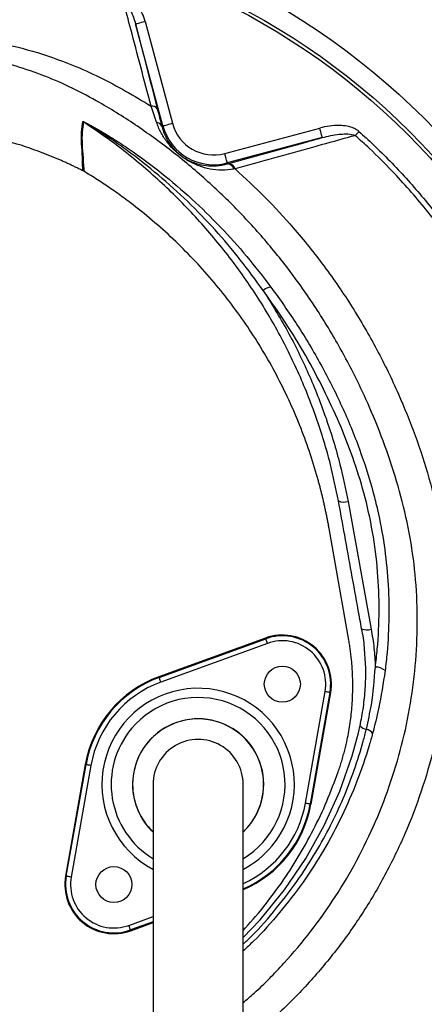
# Model space of a CAD drawing. Header units: millimetres. Extents: x 2154 to 3654, y 2206 to 3676.
# Tile 13 of 15: x 2965 to 3212, y 2772 to 3374. Entities that reach past the tile are written whole.
import ezdxf

# ---------------------------------------------------------------- set-up
doc = ezdxf.new("R2010")
doc.units = ezdxf.units.MM
doc.header["$LTSCALE"] = 2

msp = doc.modelspace()

# ---------------------------------------------------------------- linework, layer by layer
at = {"color": 7, "linetype": 'Continuous', "lineweight": 25}
for p, q in [((3052.11, 3309.08), (3035.41, 3371.42)), ((3041.2, 3372.97), (3057.91, 3310.63)), ((3048.23, 3311.23), (3044.89, 3321.15)), ((3051.41, 3308.89), (3052.11, 3309.08)), ((3089.88, 3292.17), (3147.88, 3307.72)), ((3149.44, 3301.92), (3091.43, 3286.38)), ((3003.82, 3281.31), (3003.41, 3281.54)), ((3091.59, 3285.79), (3091.43, 3286.38)), ((3091.59, 3285.79), (3092.32, 3286)), ((3096.15, 3282.79), (3095.48, 3282.65)), ((3165.18, 3079.48), (3179.29, 3001.32)), ((3165.66, 2994.62), (3153.62, 3062.9)), ((3114.78, 2995.96), (3049.68, 2972.26)), ((3049.84, 2971.82), (3114.95, 2995.52)), ((3115.97, 2992.7), (3050.87, 2969)), ((3114.95, 2995.52), (3114.78, 2995.96)), ((3049.84, 2971.82), (3049.68, 2972.26)), ((3139.14, 2894.93), (3151.17, 2963.16)), ((3154.12, 2962.64), (3142.09, 2894.41)), ((3142.56, 2894.33), (3154.59, 2962.56)), ((3154.12, 2962.64), (3154.59, 2962.56)), ((3004.69, 2918.64), (2992.65, 2850.41)), ((2993.12, 2850.33), (3005.15, 2918.56)), ((3008.1, 2918.04), (2996.07, 2849.81)), ((3005.15, 2918.56), (3004.69, 2918.64)), ((3142.09, 2894.41), (3142.56, 2894.33)), ((2993.12, 2850.33), (2992.65, 2850.41)), ((3032.3, 2817.45), (3032.46, 2817.01)), ((3032.46, 2817.01), (3046.12, 2821.98))]:
    msp.add_line(p, q, dxfattribs=at)
at = {"color": 8, "linetype": 'Continuous', "lineweight": 25}
for p, q in [((3031.27, 2820.27), (3046.12, 2825.68)), ((3046.12, 2822.49), (3032.3, 2817.45))]:
    msp.add_line(p, q, dxfattribs=at)
at = {"color": 7, "linetype": 'Continuous', "lineweight": 25, "flags": 128}
for points in [[(3035.41, 3371.42), (3035.54, 3371.45), (3035.88, 3371.54), (3036.42, 3371.69), (3037.14, 3371.88), (3038.02, 3372.11), (3039.01, 3372.38), (3040.09, 3372.67), (3041.2, 3372.97)], [(3052.11, 3309.08), (3052.24, 3309.11), (3052.58, 3309.2), (3053.12, 3309.35), (3053.85, 3309.54), (3054.72, 3309.78), (3055.71, 3310.04), (3056.79, 3310.33), (3057.91, 3310.63)], [(3149.44, 3301.92), (3149.4, 3302.05), (3149.31, 3302.39), (3149.17, 3302.93), (3148.97, 3303.65), (3148.74, 3304.53), (3148.47, 3305.52), (3148.18, 3306.6), (3147.88, 3307.72)], [(3169.61, 3303.19), (3169.86, 3303.47), (3170.13, 3303.76), (3170.4, 3304.07), (3170.68, 3304.38), (3170.97, 3304.7), (3171.27, 3305.03), (3171.56, 3305.36), (3171.86, 3305.69)], [(3091.43, 3286.38), (3091.4, 3286.51), (3091.31, 3286.85), (3091.16, 3287.39), (3090.97, 3288.11), (3090.73, 3288.99), (3090.47, 3289.98), (3090.18, 3291.06), (3089.88, 3292.17)], [(3115.97, 2992.7), (3115.77, 2993.24), (3115.58, 2993.76), (3115.41, 2994.25), (3115.25, 2994.67), (3115.12, 2995.02), (3115.03, 2995.29), (3114.97, 2995.45), (3114.95, 2995.52)], [(3050.87, 2969), (3050.67, 2969.54), (3050.48, 2970.07), (3050.3, 2970.55), (3050.15, 2970.98), (3050.02, 2971.33), (3049.93, 2971.59), (3049.86, 2971.76), (3049.84, 2971.82)], [(3154.12, 2962.64), (3154.06, 2962.65), (3153.88, 2962.68), (3153.61, 2962.73), (3153.24, 2962.8), (3152.8, 2962.88), (3152.29, 2962.96), (3151.74, 2963.06), (3151.17, 2963.16)], [(3008.1, 2918.04), (3007.53, 2918.14), (3006.99, 2918.23), (3006.48, 2918.32), (3006.03, 2918.4), (3005.67, 2918.47), (3005.39, 2918.52), (3005.22, 2918.55), (3005.15, 2918.56)], [(3142.09, 2894.41), (3142.03, 2894.42), (3141.85, 2894.45), (3141.58, 2894.5), (3141.21, 2894.57), (3140.76, 2894.65), (3140.26, 2894.74), (3139.71, 2894.83), (3139.14, 2894.93)], [(2996.07, 2849.81), (2995.5, 2849.91), (2994.96, 2850.01), (2994.45, 2850.09), (2994, 2850.17), (2993.64, 2850.24), (2993.36, 2850.29), (2993.19, 2850.32), (2993.12, 2850.33)], [(3032.3, 2817.45), (3032.28, 2817.52), (3032.21, 2817.68), (3032.12, 2817.95), (3031.99, 2818.3), (3031.84, 2818.72), (3031.66, 2819.21), (3031.47, 2819.73), (3031.27, 2820.27)]]:
    msp.add_lwpolyline(points, dxfattribs=at)
at = {"color": 8, "linetype": 'Continuous', "lineweight": 25, "flags": 128}
msp.add_lwpolyline([(3101.12, 2812.91), (3111.55, 2823.71), (3126.42, 2842.03), (3139.36, 2861.15), (3150.62, 2881.33), (3160.11, 2902.35), (3167.71, 2923.99), (3171.54, 2938.02), (3171.54, 2938.02), (3171.54, 2938.02)], dxfattribs=at)
at = {"color": 7, "linetype": 'Continuous', "lineweight": 25}
for centre, radius in [((2903.62, 3006.48), 516.02), ((2903.62, 3006.48), 435.02), ((2903.62, 3006.48), 423), ((2903.62, 3006.48), 421), ((3125.05, 2967.77), 11), ((3022.2, 2845.2), 11)]:
    msp.add_circle(centre, radius, dxfattribs=at)
for centre, radius, start, end in [((3045.59, 3317.53), 3.69, 32.57956, 100.94849), ((3000.45, 3306.31), 6.05, 58.22348, 61.85132), ((3047.91, 3307.47), 3.78, 22.14891, 85.0582), ((3083.12, 3317.39), 32.1, 195, 285), ((3083.12, 3317.39), 26.1, 195, 285), ((3091.36, 3281.53), 4.27, 15.15843, 86.88704), ((3092.01, 3281.73), 4.28, 14.3227, 85.77822), ((3118.93, 3202.27), 8.26, 95.75106, 132.21851), ((3162.66, 3087.07), 7.99, 245.44203, 288.40135), ((3176.8, 3009.34), 8.4, 246.60675, 287.25608), ((3125.05, 2967.77), 30, 350, 110), ((3125.05, 2967.77), 29.53, 350, 110), ((3125.05, 2967.77), 26.53, 350, 110), ((3182.13, 2969.76), 8.44, 47.76254, 91.85162), ((3073.62, 2906.48), 70, 110, 170), ((3073.62, 2906.48), 69.53, 110, 170), ((3073.62, 2906.48), 66.53, 110, 170), ((3073.62, 2906.48), 40, 313.70513, 180), ((3177.43, 2946.7), 6.69, 222.56704, 260.793), ((3175.37, 2934.41), 5.77, 33.59658, 80.12354), ((3073.62, 2906.48), 27.5, 0, 180.04195), ((3073.62, 2906.48), 40, 180, 226.46471), ((3073.62, 2906.48), 70, 293.23878, 350), ((3022.2, 2845.2), 30, 170, 290), ((3022.2, 2845.2), 29.53, 170, 290), ((3022.2, 2845.2), 26.53, 170, 290)]:
    msp.add_arc(centre, radius, start, end, dxfattribs=at)
at = {"color": 8, "linetype": 'Continuous', "lineweight": 25}
for radius, start, end in [(58.76, 320, 241.95406), (53.11, 301.37259, 140), (40.08, 313.70455, 140), (53.11, 140, 238.5851), (40.08, 140, 226.59527), (69.53, 293.33729, 350), (66.53, 294.55096, 350), (58.76, 298.04922, 320)]:
    msp.add_arc((3073.62, 2906.48), radius, start, end, dxfattribs=at)
at = {"color": 7, "linetype": 'Continuous', "lineweight": 25}
for points, knots in [([(3044.89, 3321.15), (3042.77, 3329.18), (3038.53, 3345.24), (3032.95, 3366.35), (3029.54, 3379.28), (3028.08, 3384.82)], [0, 0, 0, 0, 0.364122, 0.727927, 1, 1, 1, 1]), ([(3028.08, 3384.82), (3028.86, 3384.16), (3030.66, 3382.62), (3033.28, 3378.08), (3034.55, 3374.12), (3035.41, 3371.42)], [0, 0, 0, 0, 0.194552, 0.450243, 1, 1, 1, 1]), ([(3041.2, 3372.97), (3040.68, 3374.62), (3039.63, 3377.98), (3037.01, 3382.56), (3033.71, 3386.54), (3030.74, 3387.99), (3029.36, 3388.67)], [0, 0, 0, 0, 0.254961, 0.517386, 0.775934, 1, 1, 1, 1]), ([(3035.41, 3371.42), (3037.52, 3363.11), (3039.68, 3354.64), (3044.11, 3337.34), (3046.37, 3328.52), (3048.69, 3319.51)], [0, 0, 0, 0, 0.5, 0.5, 1, 1, 1, 1]), ([(2942.73, 3361.43), (2944.17, 3361.19), (2954.16, 3359.53), (2972.49, 3355.19), (2994.58, 3347.51), (3013.45, 3338.94), (3029.44, 3330.53), (3039.74, 3324.28), (3044.89, 3321.15)], [0, 0, 0, 0, 0.039622, 0.274793, 0.50996, 0.673205, 0.836641, 1, 1, 1, 1]), ([(3048.69, 3319.51), (3049.17, 3317.67), (3050.12, 3313.95), (3050.98, 3310.58), (3051.41, 3308.89)], [0, 0, 0, 0, 0.4978061, 1, 1, 1, 1]), ([(3003.41, 3281.54), (3003.41, 3281.54), (3003.05, 3282.98), (3003.06, 3290.71), (3002.35, 3297.96), (3002.26, 3305.8), (3002.95, 3309.7), (3003.3, 3311.65)], [0, 0, 0, 0, 0.000002, 0.224038, 0.482641, 0.741299, 1, 1, 1, 1]), ([(3003.63, 3311.46), (3003.28, 3309.51), (3002.56, 3305.62), (3002.73, 3297.78), (3003.21, 3290.52), (3003.82, 3282.76), (3003.82, 3281.31), (3003.82, 3281.31)], [0, 0, 0, 0, 0.258568, 0.517112, 0.775632, 0.999998, 1, 1, 1, 1]), ([(3003.3, 3311.65), (3003.31, 3311.66), (3003.33, 3311.68), (3003.47, 3311.64), (3003.75, 3311.54), (3004.27, 3311.3), (3005.03, 3310.93), (3006.07, 3310.4), (3007.47, 3309.66), (3009.52, 3308.54), (3012.52, 3306.84), (3016.95, 3304.23), (3023.45, 3300.2), (3035.3, 3292.36), (3051.34, 3280.46), (3069.93, 3264.54), (3087.31, 3247.46), (3103.51, 3229.5), (3113.26, 3216.79), (3118.11, 3210.48)], [0, 0, 0, 0, 0.00149, 0.00326, 0.005623, 0.009364, 0.015824, 0.022557, 0.032281, 0.04649, 0.067432, 0.098497, 0.1448, 0.214049, 0.371366, 0.529123, 0.686997, 0.844475, 1, 1, 1, 1]), ([(3113.38, 3208.38), (3108.8, 3214.72), (3099.57, 3227.51), (3084.1, 3245.63), (3067.44, 3262.92), (3049.58, 3279.1), (3034.15, 3291.3), (3022.75, 3299.41), (3016.51, 3303.6), (3012.27, 3306.33), (3009.4, 3308.12), (3007.46, 3309.31), (3006.14, 3310.09), (3005.17, 3310.66), (3004.48, 3311.05), (3004.01, 3311.31), (3003.78, 3311.42), (3003.69, 3311.46), (3003.65, 3311.47), (3003.63, 3311.47), (3003.63, 3311.47), (3003.63, 3311.46)], [0, 0, 0, 0, 0.155835, 0.314091, 0.472711, 0.631278, 0.789462, 0.85913, 0.905635, 0.936735, 0.957589, 0.97162, 0.981095, 0.987523, 0.993436, 0.996554, 0.998227, 0.998767, 0.999234, 0.999647, 1, 1, 1, 1]), ([(3159.34, 3079.8), (3157.81, 3087.22), (3154.26, 3104.44), (3146.11, 3130.93), (3134.92, 3159.01), (3121.31, 3186.08), (3105.42, 3211.94), (3087.26, 3236.39), (3067.02, 3259.34), (3044.85, 3280.54), (3023.58, 3297.88), (3009.37, 3307.56), (3003.63, 3311.46)], [0, 0, 0, 0, 0.080026, 0.185802, 0.291954, 0.398106, 0.503881, 0.609802, 0.716102, 0.822402, 0.928322, 1, 1, 1, 1]), ([(3095.48, 3282.65), (3092.98, 3282.3), (3088, 3281.59), (3080.87, 3282.49), (3074.2, 3284.34), (3068.86, 3286.88), (3064.82, 3289.43), (3062.18, 3291.4), (3059.35, 3293.85), (3055.89, 3297.44), (3052.31, 3302.26), (3049.74, 3307.1), (3048.6, 3310.23), (3048.23, 3311.23)], [0, 0, 0, 0, 0.124492, 0.24928, 0.371719, 0.493535, 0.544785, 0.587964, 0.631179, 0.702898, 0.823014, 0.943415, 1, 1, 1, 1]), ([(2988.57, 3288.54), (2981.82, 3291.27), (2968.31, 3296.74), (2948.26, 3302.13), (2934.99, 3303.96), (2928.94, 3304.8)], [0, 0, 0, 0, 0.352358, 0.704716, 1, 1, 1, 1]), ([(3051.41, 3308.89), (3051.66, 3307.99), (3052.42, 3305.23), (3054.36, 3300.93), (3057.07, 3296.8), (3059.92, 3293.66), (3062.34, 3291.52), (3064.62, 3289.85), (3067.11, 3288.36), (3069.79, 3287.07), (3073.57, 3285.69), (3078.48, 3284.64), (3084.77, 3284.33), (3089.29, 3285.3), (3091.59, 3285.79)], [0, 0, 0, 0, 0.058642, 0.179736, 0.302836, 0.370582, 0.408899, 0.446992, 0.494605, 0.555186, 0.615933, 0.741021, 0.868811, 1, 1, 1, 1]), ([(3171.86, 3305.69), (3171.41, 3306.05), (3170.16, 3307.05), (3167.71, 3308.11), (3164.14, 3309.02), (3159.48, 3309.41), (3153.81, 3309.09), (3149.86, 3308.17), (3147.88, 3307.72)], [0, 0, 0, 0, 0.0691211, 0.1933503, 0.3181322, 0.5118902, 0.7558122, 1, 1, 1, 1]), ([(3171.86, 3305.69), (3174.79, 3303.01), (3184.78, 3293.85), (3200.92, 3277.2), (3219.52, 3255.19), (3236.51, 3231.9), (3251.34, 3208.2), (3264.09, 3184.27), (3274.94, 3160.31), (3284.18, 3135.69), (3291.46, 3112.02), (3295, 3096.45), (3296.61, 3089.4)], [0, 0, 0, 0, 0.046958, 0.160218, 0.273767, 0.387315, 0.500574, 0.603978, 0.707603, 0.811228, 0.914632, 1, 1, 1, 1]), ([(3092.32, 3286), (3100.19, 3288.19), (3115.93, 3292.58), (3134.99, 3297.9), (3146.17, 3301.01), (3149.44, 3301.92)], [0, 0, 0, 0, 0.414411, 0.82882, 1, 1, 1, 1]), ([(3169.61, 3303.19), (3167.94, 3302.73), (3159.21, 3300.3), (3142.58, 3295.69), (3119.74, 3289.35), (3104.02, 3284.98), (3096.15, 3282.79)], [0, 0, 0, 0, 0.0681501, 0.35549, 0.6778131, 1, 1, 1, 1]), ([(3149.44, 3301.92), (3152.87, 3302.74), (3157.62, 3303.87), (3164.03, 3304.2), (3167.42, 3304.08), (3169.26, 3303.33), (3169.61, 3303.19)], [0, 0, 0, 0, 0.51561, 0.712801, 0.944519, 1, 1, 1, 1]), ([(3293.63, 3088.77), (3292.04, 3095.76), (3288.52, 3111.22), (3281.3, 3134.71), (3272.11, 3159.14), (3261.33, 3182.91), (3248.17, 3207.55), (3232.23, 3232.73), (3213.24, 3258.07), (3195, 3278.73), (3180.2, 3293.54), (3172.52, 3300.54), (3169.61, 3303.19)], [0, 0, 0, 0, 0.085386, 0.188809, 0.292454, 0.396099, 0.499522, 0.625036, 0.75075, 0.876265, 0.953065, 1, 1, 1, 1]), ([(3003.41, 3281.54), (3002.71, 3281.89), (3001.31, 3282.59), (2999.21, 3283.61), (2997.1, 3284.63), (2994.98, 3285.63), (2992.85, 3286.61), (2990.71, 3287.58), (2989.29, 3288.22), (2988.57, 3288.54)], [0, 0, 0, 0, 0.142816, 0.285635, 0.428463, 0.571306, 0.714172, 0.857068, 1, 1, 1, 1]), ([(3153.62, 3062.9), (3153.47, 3063.76), (3153.17, 3065.47), (3152.68, 3068.02), (3152.18, 3070.58), (3151.65, 3073.13), (3151.11, 3075.67), (3150.54, 3078.21), (3149.95, 3080.75), (3149.34, 3083.28), (3148.72, 3085.81), (3148.07, 3088.33), (3147.4, 3090.85), (3146.71, 3093.37), (3144.69, 3100.49), (3141.01, 3112.11), (3135.02, 3128.01), (3128.19, 3143.59), (3120.53, 3158.81), (3112.07, 3173.62), (3102.81, 3187.97), (3092.8, 3201.81), (3082.04, 3215.13), (3070.59, 3227.85), (3058.45, 3239.96), (3045.69, 3251.4), (3035.49, 3259.59), (3028.29, 3264.98), (3024.32, 3267.86), (3020.3, 3270.68), (3016.24, 3273.44), (3012.15, 3276.13), (3008.01, 3278.76), (3005.22, 3280.46), (3003.82, 3281.31)], [0, 0, 0, 0, 0.009539, 0.019075, 0.02861, 0.038144, 0.047677, 0.057211, 0.066746, 0.076283, 0.085822, 0.095364, 0.104909, 0.114459, 0.124013, 0.186218, 0.248355, 0.310652, 0.373016, 0.435522, 0.497964, 0.560535, 0.623167, 0.685915, 0.748593, 0.811367, 0.874209, 0.892205, 0.910185, 0.928154, 0.946115, 0.964074, 0.982034, 1, 1, 1, 1]), ([(3118.11, 3210.48), (3123.58, 3202.79), (3134.54, 3187.39), (3148.98, 3162.99), (3161.74, 3137.73), (3172.46, 3111.65), (3179.24, 3090.36), (3184.15, 3070.73), (3187.49, 3052.8), (3189.79, 3030.94), (3190.36, 3008.98), (3189.5, 2990.64), (3188.23, 2979.7), (3187.8, 2976.01)], [0, 0, 0, 0, 0.112037, 0.224543, 0.337106, 0.449416, 0.561286, 0.604224, 0.691895, 0.779823, 0.867766, 0.955458, 1, 1, 1, 1]), ([(3113.38, 3208.38), (3118.46, 3200.19), (3128.61, 3183.8), (3141.36, 3157.63), (3152.09, 3130.39), (3160.08, 3104.18), (3163.62, 3087.03), (3165.18, 3079.48)], [0, 0, 0, 0, 0.205834, 0.411668, 0.622878, 0.834088, 1, 1, 1, 1]), ([(3181.86, 2978.2), (3182.28, 2981.81), (3183.61, 2993.29), (3184.47, 3012.76), (3183.58, 3036.74), (3180.49, 3060.8), (3175.32, 3084.13), (3168.34, 3106.37), (3160.01, 3127.5), (3150.31, 3148.37), (3139.34, 3168.93), (3127.11, 3189.13), (3117.96, 3201.96), (3113.38, 3208.38)], [0, 0, 0, 0, 0.044444, 0.141281, 0.238114, 0.337805, 0.437499, 0.529606, 0.621847, 0.714024, 0.809327, 0.904705, 1, 1, 1, 1]), ([(3173.47, 3001.64), (3172.78, 3005.45), (3169.35, 3024.49), (3164.64, 3050.55), (3160.61, 3072.79), (3159.34, 3079.8)], [0, 0, 0, 0, 0.146169, 0.730844, 1, 1, 1, 1]), ([(3172.5, 2942.18), (3173.24, 2945.97), (3174.72, 2953.56), (3175.84, 2965.11), (3176.19, 2976.78), (3175.32, 2988.58), (3174.75, 2996.32), (3173.71, 3000.29), (3173.71, 3000.29)], [0, 0, 0, 0, 0.198035, 0.396185, 0.594324, 0.79716, 0.999998, 1, 1, 1, 1]), ([(3173.71, 3000.29), (3173.71, 3000.29), (3173.71, 3000.76), (3173.59, 3001.2), (3173.47, 3001.64)], [0, 0, 0, 0, 0.000081, 1, 1, 1, 1]), ([(3179.29, 3001.32), (3179.94, 2997.5), (3181.23, 2989.84), (3181.65, 2982.09), (3181.86, 2978.2)], [0, 0, 0, 0, 0.498817, 1, 1, 1, 1]), ([(3159.17, 2914.15), (3159.36, 2914.7), (3159.74, 2915.79), (3160.28, 2917.43), (3160.81, 2919.08), (3161.31, 2920.73), (3161.8, 2922.39), (3162.27, 2924.05), (3162.73, 2925.72), (3163.16, 2927.4), (3163.58, 2929.07), (3163.98, 2930.76), (3165.01, 2935.34), (3166.41, 2942.87), (3167.66, 2953.48), (3168.19, 2964.2), (3168.05, 2972.49), (3167.7, 2978.28), (3167.43, 2981.56), (3167.09, 2984.84), (3166.69, 2988.1), (3166.22, 2991.37), (3165.85, 2993.53), (3165.66, 2994.62)], [0, 0, 0, 0, 0.021224, 0.042435, 0.063636, 0.084829, 0.106017, 0.127203, 0.148387, 0.169574, 0.190766, 0.211965, 0.233173, 0.363314, 0.493383, 0.625569, 0.757735, 0.798135, 0.838503, 0.878857, 0.919213, 0.959588, 1, 1, 1, 1]), ([(3176.36, 2940.1), (3177.48, 2945.12), (3180.28, 2957.67), (3181.26, 2970.5), (3181.86, 2978.2)], [0, 0, 0, 0, 0.399668, 1, 1, 1, 1]), ([(3187.8, 2976.01), (3186.64, 2968.22), (3184.7, 2955.29), (3181.46, 2942.63), (3180.17, 2937.61)], [0, 0, 0, 0, 0.602635, 1, 1, 1, 1]), ([(3171.54, 2938.02), (3171.54, 2938.02), (3171.81, 2939.02), (3172.15, 2940.6), (3172.5, 2942.18)], [0, 0, 0, 0, 0.000038, 1, 1, 1, 1]), ([(3169.84, 2709.86), (3175.17, 2714.8), (3186.86, 2725.62), (3203.62, 2743.67), (3220.14, 2763.79), (3235.3, 2784.96), (3250, 2808.57), (3263.77, 2834.78), (3276.16, 2863.62), (3285.03, 2889.82), (3290.53, 2910.13), (3292.8, 2920.45), (3293.62, 2924.21)], [0, 0, 0, 0, 0.086597, 0.189857, 0.293337, 0.396817, 0.500076, 0.624634, 0.749386, 0.873944, 0.95417, 1, 1, 1, 1]), ([(3296.62, 2923.58), (3295.78, 2919.79), (3292.89, 2906.65), (3286.6, 2884.43), (3276.88, 2857.3), (3265.24, 2830.94), (3252.17, 2806.24), (3237.86, 2783.25), (3222.58, 2761.92), (3205.94, 2741.64), (3189.05, 2723.45), (3177.28, 2712.53), (3171.91, 2707.56)], [0, 0, 0, 0, 0.045828, 0.159203, 0.27287, 0.386536, 0.499911, 0.603173, 0.706655, 0.810137, 0.913398, 1, 1, 1, 1]), ([(3101.12, 2817.09), (3105.19, 2821.68), (3113.43, 2831), (3124.62, 2846.08), (3134.99, 2862.02), (3144.24, 2878.74), (3152.48, 2896.1), (3156.94, 2908.13), (3159.17, 2914.15)], [0, 0, 0, 0, 0.161679, 0.327621, 0.494219, 0.662252, 0.830815, 1, 1, 1, 1]), ([(3046.12, 2906.48), (3046.12, 2906.08), (3046.12, 2905.25), (3046.12, 2903.8), (3046.12, 2901.89), (3046.12, 2899.43), (3046.12, 2896.29), (3046.12, 2892.4), (3046.12, 2887.23), (3046.12, 2880), (3046.12, 2870.33), (3046.12, 2858.13), (3046.12, 2843.91), (3046.12, 2827.86), (3046.12, 2810.18), (3046.12, 2791.12), (3046.12, 2770.86), (3046.12, 2756.95), (3046.12, 2749.87)], [0, 0, 0, 0, 0.0455207, 0.0947169, 0.1476106, 0.2042748, 0.2514561, 0.3008578, 0.3524182, 0.4062132, 0.4702248, 0.5372899, 0.6071723, 0.679907, 0.7555866, 0.8341506, 0.9156093, 1, 1, 1, 1]), ([(3101.12, 2749.87), (3101.12, 2756.55), (3101.12, 2769.81), (3101.12, 2789.32), (3101.12, 2808.09), (3101.12, 2825.91), (3101.12, 2842.5), (3101.12, 2857.54), (3101.12, 2870.19), (3101.12, 2880.39), (3101.12, 2888.1), (3101.12, 2893.81), (3101.12, 2898.45), (3101.12, 2901.95), (3101.12, 2904.52), (3101.12, 2905.83), (3101.12, 2906.48)], [0, 0, 0, 0, 0.079644, 0.158009, 0.235124, 0.311015, 0.385614, 0.459005, 0.531252, 0.593311, 0.654261, 0.714301, 0.773508, 0.85087, 0.926319, 1, 1, 1, 1])]:
    msp.add_open_spline(points, degree=3, knots=knots, dxfattribs=at)
at = {"color": 8, "linetype": 'Continuous', "lineweight": 25}
for points, knots in [([(3101.12, 2773.1), (3103.4, 2775.01), (3112.24, 2782.43), (3126.18, 2796.98), (3142.78, 2816.55), (3157.72, 2837.65), (3170.94, 2860.07), (3182.34, 2883.73), (3191.74, 2908.25), (3199.06, 2933.46), (3204.2, 2959.25), (3207.14, 2985.43), (3207.84, 3011.76), (3206.27, 3037.89), (3202.26, 3063.62), (3196.08, 3088.81), (3188.02, 3113.46), (3177.98, 3138.44), (3165.91, 3163.62), (3151.6, 3188.77), (3135.55, 3212.86), (3118.16, 3235.31), (3099.53, 3256.08), (3079.84, 3275.17), (3058.86, 3292.88), (3036.72, 3309.05), (3016.05, 3322.09), (2997.11, 3332.22), (2980.1, 3339.69), (2962.56, 3345.77), (2949.72, 3348.99), (2942.82, 3350.3), (2941.97, 3350.46)], [0, 0, 0, 0, 0.012243, 0.047476, 0.082711, 0.117826, 0.153727, 0.189755, 0.225782, 0.261682, 0.297697, 0.333847, 0.369988, 0.405992, 0.441442, 0.477007, 0.512617, 0.548131, 0.58774, 0.627448, 0.667153, 0.706756, 0.744251, 0.781886, 0.819565, 0.857192, 0.89468, 0.920099, 0.945599, 0.971072, 0.996452, 1, 1, 1, 1]), ([(3096.15, 3282.79), (3102.36, 3277.05), (3114.78, 3265.59), (3133.02, 3245.73), (3150.9, 3223.44), (3167.93, 3198.51), (3183.09, 3172.4), (3195.87, 3146.1), (3206.46, 3119.84), (3214.94, 3093.78), (3221.42, 3067.15), (3225.63, 3039.9), (3227.31, 3012.16), (3226.58, 2984.15), (3223.45, 2956.29), (3217.99, 2928.88), (3210.21, 2902.09), (3200.21, 2876.07), (3188.1, 2850.96), (3174.05, 2827.16), (3158.15, 2804.79), (3140.56, 2783.97), (3121.54, 2764.62), (3107.65, 2753.18), (3100.77, 2747.52)], [0, 0, 0, 0, 0.041388, 0.082778, 0.131939, 0.181238, 0.230544, 0.279714, 0.324365, 0.369142, 0.413871, 0.458456, 0.504049, 0.549815, 0.595591, 0.641196, 0.686556, 0.732077, 0.777599, 0.822959, 0.867334, 0.91186, 0.956385, 1, 1, 1, 1]), ([(3101.12, 2808.85), (3102.74, 2810.35), (3110.1, 2817.21), (3121.75, 2830.74), (3134.93, 2848.05), (3145.73, 2864.99), (3154.63, 2881.14), (3162.45, 2897.88), (3169.12, 2915.11), (3173.6, 2929.27), (3175.74, 2937.67), (3176.36, 2940.1)], [0, 0, 0, 0, 0.042823, 0.194917, 0.346477, 0.466846, 0.587344, 0.707716, 0.829137, 0.950558, 1, 1, 1, 1]), ([(3180.17, 2937.61), (3179.5, 2935.17), (3176.75, 2925.29), (3170.86, 2908.23), (3161.58, 2886.85), (3150.59, 2866.24), (3137.95, 2846.51), (3123.56, 2827.93), (3111.24, 2813.93), (3103.26, 2806.63), (3101.12, 2804.68)], [0, 0, 0, 0, 0.048859, 0.197851, 0.347306, 0.49674, 0.645704, 0.795109, 0.945032, 1, 1, 1, 1])]:
    msp.add_open_spline(points, degree=3, knots=knots, dxfattribs=at)

doc.saveas('drawing.dxf')
